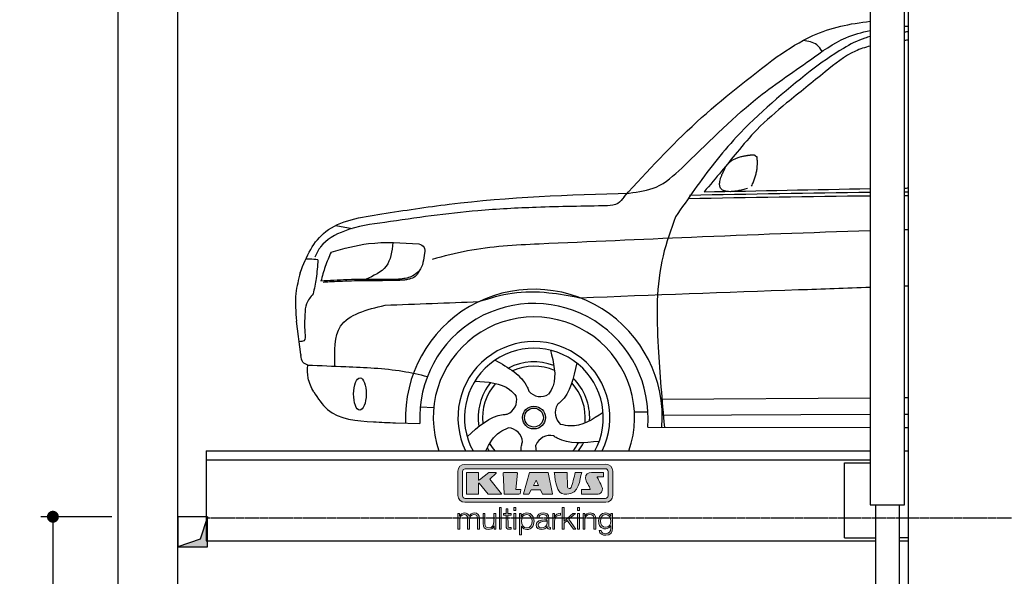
# Model space of a CAD drawing. Header units: millimetres. Extents: x -328 to 6332, y -257 to 9648.
# Tile 2 of 5: x -328 to 2962, y 3751 to 5611. Entities that reach past the tile are written whole.
import ezdxf

# ---------------------------------------------------------------- set-up
doc = ezdxf.new("R2010")
doc.units = ezdxf.units.MM
doc.linetypes.add('GEN3', pattern=[6.25, 5, -1.25])
for name, color, linetype in [('3', 6, 'GEN3'), ('4', 3, 'Continuous'), ('5', 3, 'Continuous'), ('breakthrough', 1, 'Continuous'), ('car', 10, 'Continuous'), ('Logo', 7, 'Continuous')]:
    doc.layers.add(name, color=color, linetype=linetype)
doc.styles.get("Standard").update_dxf_attribs({"font": 'ISOCP.SHX'})
doc.dimstyles.new('GEN-ISO$0', dxfattribs={"dimscale": 20, "dimtxt": 3.5, "dimasz": 2, "dimexe": 2, "dimexo": 1, "dimgap": 1.5, "dimtad": 1, "dimdec": 1, "dimlfac": 0.1, "dimdsep": 46, "dimtxsty": 'Standard', "dimblk": 'PUNKT', "dimcen": 2, "dimclrd": 256, "dimclre": 256, "dimclrt": 2, "dimadec": 0, "dimazin": 0, "dimtp": 0.1, "dimtm": 0.1, "dimtfac": 0.71, "dimtdec": 1, "dimtmove": 2, "dimatfit": 3, "dimldrblk": 'PUNKT', "dimfxl": 0, "dimtolj": 1, "dimarcsym": 0})

# ---------------------------------------------------------------- blocks, each defined once
blk = doc.blocks.new('PUNKT')
at = {"layer": '4', "color": 0, "linetype": 'ByBlock'}
blk.add_line((-0.5, 0), (-1, 0), dxfattribs=at)
at = {"layer": '4', "color": 0, "linetype": 'ByBlock', "const_width": 0.5}
blk.add_lwpolyline([(-0.25, 0, 1), (0.25, 0, 1)], format="xyb", close=True, dxfattribs=at)
blk = doc.blocks.new('*D5')
at = {"layer": '5', "lineweight": -2}
for p, q in [((-20, 3950), (-257.1, 3950)), ((-217.1, 3910), (-217.1, 290)), ((-20, 250), (-257.1, 250))]:
    blk.add_line(p, q, dxfattribs=at)
at = {"layer": 'DEFPOINTS', "color": 0}
for p in [(0, 3950), (-217.1, 250), (0, 250)]:
    blk.add_point(p, dxfattribs=at)
at = {"layer": '5', "lineweight": -2, "xscale": 40, "yscale": 40, "zscale": 40}
for p, rotation in [((-217.1, 3950), 90), ((-217.1, 250), 270)]:
    blk.add_blockref('PUNKT', p, dxfattribs=dict(at, rotation=rotation))
at = {"layer": '5', "color": 2, "insert": (-282.1, 2100), "char_height": 70, "attachment_point": 5, "rotation": 90}
blk.add_mtext('\\A1;370', dxfattribs=at)
blk = doc.blocks.new('KLAUS')
at = {"layer": 'Logo'}
h = blk.add_hatch(color=8, dxfattribs=at)
h.dxf.hatch_style = 2
edge = h.paths.add_edge_path()
edge.add_spline(control_points=[(3.6, 29.09), (2.88, 29.09), (2.3, 28.51), (2.3, 27.8), (2.3, 27.8), (2.3, 16.11), (2.3, 16.11), (2.3, 15.39), (2.88, 14.81), (3.6, 14.81), (3.6, 14.81), (71.16, 14.81), (71.16, 14.81), (71.88, 14.81), (72.46, 15.39), (72.46, 16.11), (72.46, 16.11), (72.46, 27.8), (72.46, 27.8), (72.46, 28.51), (71.88, 29.09), (71.16, 29.09), (71.16, 29.09), (3.6, 29.09), (3.6, 29.09), (3.6, 29.09), (3.6, 29.09), (3.6, 29.09)], knot_values=[0, 0, 0, 0, 1, 1, 1, 2, 2, 2, 3, 3, 3, 4, 4, 4, 5, 5, 5, 6, 6, 6, 7, 7, 7, 8, 8, 8, 9, 9, 9, 9], degree=3, periodic=0)
edge = h.paths.add_edge_path()
edge.add_spline(control_points=[(3.35, 31.23), (3.35, 31.23), (71.47, 31.23), (71.47, 31.23), (73.26, 31.23), (74.71, 29.77), (74.71, 27.99), (74.71, 27.99), (74.71, 16.17), (74.71, 16.17), (74.71, 14.38), (73.26, 12.93), (71.47, 12.93), (71.47, 12.93), (3.35, 12.93), (3.35, 12.93), (1.56, 12.93), (0.11, 14.38), (0.11, 16.17), (0.11, 16.17), (0.11, 27.99), (0.11, 27.99), (0.11, 29.77), (1.56, 31.23), (3.35, 31.23), (3.35, 31.23), (3.35, 31.23), (3.35, 31.23)], knot_values=[0, 0, 0, 0, 1, 1, 1, 2, 2, 2, 3, 3, 3, 4, 4, 4, 5, 5, 5, 6, 6, 6, 7, 7, 7, 8, 8, 8, 9, 9, 9, 9], degree=3, periodic=0)
h = blk.add_hatch(color=8, dxfattribs=at)
h.dxf.hatch_style = 2
edge = h.paths.add_edge_path()
edge.add_spline(control_points=[(4.5, 27.33), (4.5, 27.33), (9.7, 27.33), (9.7, 27.33), (9.84, 27.33), (9.96, 27.22), (9.96, 27.08), (9.96, 27.08), (9.96, 23.69), (9.96, 23.69), (9.96, 23.69), (9.94, 23.64), (10.04, 23.59), (10.14, 23.53), (10.2, 23.57), (10.2, 23.57), (10.2, 23.57), (10.51, 23.75), (10.51, 23.75), (10.51, 23.75), (14.94, 27.33), (14.94, 27.33), (14.94, 27.33), (18.41, 27.33), (18.41, 27.33), (18.41, 27.33), (18.49, 27.33), (18.56, 27.2), (18.65, 27.04), (18.53, 26.91), (18.53, 26.91), (18.53, 26.91), (15.49, 24.11), (15.49, 24.11), (15.49, 24.11), (21.14, 17.06), (21.14, 17.06), (21.14, 17.06), (21.13, 16.91), (21.13, 16.91), (21.08, 16.84), (20.99, 16.82), (20.99, 16.82), (20.99, 16.82), (14.7, 16.82), (14.7, 16.82), (14.7, 16.82), (10.26, 22.17), (10.26, 22.17), (10.26, 22.17), (10.19, 22.24), (10.08, 22.21), (9.97, 22.18), (9.96, 22.11), (9.96, 22.11), (9.96, 22.11), (9.96, 17.08), (9.96, 17.08), (9.96, 16.94), (9.84, 16.82), (9.7, 16.82), (9.7, 16.82), (4.5, 16.82), (4.5, 16.82), (4.36, 16.82), (4.25, 16.94), (4.25, 17.08), (4.25, 17.08), (4.25, 27.08), (4.25, 27.08), (4.25, 27.22), (4.36, 27.33), (4.5, 27.33), (4.5, 27.33), (4.5, 27.33), (4.5, 27.33)], knot_values=[0, 0, 0, 0, 1, 1, 1, 2, 2, 2, 3, 3, 3, 4, 4, 4, 5, 5, 5, 6, 6, 6, 7, 7, 7, 8, 8, 8, 9, 9, 9, 10, 10, 10, 11, 11, 11, 12, 12, 12, 13, 13, 13, 14, 14, 14, 15, 15, 15, 16, 16, 16, 17, 17, 17, 18, 18, 18, 19, 19, 19, 20, 20, 20, 21, 21, 21, 22, 22, 22, 23, 23, 23, 24, 24, 24, 25, 25, 25, 25], degree=3, periodic=0)
h = blk.add_hatch(color=8, dxfattribs=at)
h.dxf.hatch_style = 2
h.paths.add_polyline_path([(22.42, 17.06), (21.97, 27.15), (22.24, 27.33), (28.55, 27.33), (28.86, 26.97), (28.01, 19.08), (30.26, 19.07), (30.44, 18.95), (30.08, 16.95), (29.49, 16.82), (22.6, 16.82)])
h = blk.add_hatch(color=8, dxfattribs=at)
h.paths.add_polyline_path([(36.52, 21.01), (38.93, 21.01), (37.87, 23.57)])
h.paths.add_polyline_path([(34.52, 27.33), (43.65, 27.33), (45.76, 16.94), (45.57, 16.82), (40.83, 16.82), (39.89, 18.95), (35.42, 18.95), (34.27, 16.82), (31.78, 16.82), (31.66, 17)])
h = blk.add_hatch(color=8, dxfattribs=at)
h.dxf.hatch_style = 2
edge = h.paths.add_edge_path()
edge.add_spline(control_points=[(52.69, 27.32), (52.69, 27.32), (52.88, 20.14), (52.88, 20.14), (53.01, 19.89), (53.2, 19.77), (53.43, 19.71), (53.91, 19.59), (54.43, 19.57), (54.64, 20.03), (55.23, 21.34), (56.27, 25.45), (56.6, 27.33), (56.6, 27.33), (59.77, 27.33), (59.77, 27.33), (58.77, 23.9), (58.56, 16.82), (52.63, 16.76), (48.72, 16.72), (48.01, 19.35), (47.27, 22.24), (46.89, 23.68), (46.54, 27.33), (46.54, 27.33), (46.54, 27.33), (52.69, 27.32), (52.69, 27.32), (52.69, 27.32), (52.69, 27.32), (52.69, 27.32)], knot_values=[0, 0, 0, 0, 1, 1, 1, 2, 2, 2, 3, 3, 3, 4, 4, 4, 5, 5, 5, 6, 6, 6, 7, 7, 7, 8, 8, 8, 9, 9, 9, 10, 10, 10, 10], degree=3, periodic=0)
h = blk.add_hatch(color=8, dxfattribs=at)
h.dxf.hatch_style = 2
edge = h.paths.add_edge_path()
edge.add_spline(control_points=[(64.46, 27.33), (64.46, 27.33), (70.31, 27.33), (70.31, 27.33), (70.31, 26.52), (70.31, 26.02), (70.31, 25.12), (70.31, 25.12), (67.3, 25.12), (67.3, 25.12), (67.24, 25.04), (67.25, 25.11), (67.25, 24.91), (67.25, 24.88), (69.73, 20.38), (69.73, 19.57), (69.73, 16.4), (67.22, 16.81), (65.9, 16.82), (65.9, 16.82), (59.59, 16.82), (59.59, 16.82), (59.59, 17.76), (59.59, 18.23), (59.59, 19.14), (59.59, 19.14), (63.75, 19.14), (63.75, 19.14), (63.82, 19.22), (63.81, 19.11), (63.81, 19.31), (63.81, 20.32), (61.58, 23.06), (61.58, 24.63), (61.58, 26.33), (62.83, 27.34), (64.46, 27.33), (64.46, 27.33), (64.46, 27.33), (64.46, 27.33)], knot_values=[0, 0, 0, 0, 1, 1, 1, 2, 2, 2, 3, 3, 3, 4, 4, 4, 5, 5, 5, 6, 6, 6, 7, 7, 7, 8, 8, 8, 9, 9, 9, 10, 10, 10, 11, 11, 11, 12, 12, 12, 13, 13, 13, 13], degree=3, periodic=0)
h = blk.add_hatch(color=30, dxfattribs=at)
h.dxf.hatch_style = 2
h.paths.add_polyline_path([(20.07, 0), (20.99, 0), (20.99, 10.45), (20.07, 10.45)])
h = blk.add_hatch(color=30, dxfattribs=at)
h.dxf.hatch_style = 2
edge = h.paths.add_edge_path()
edge.add_spline(control_points=[(24.22, 9.82), (24.22, 9.82), (23.3, 9.82), (23.3, 9.82), (23.3, 9.82), (23.3, 7.55), (23.3, 7.55), (23.3, 7.55), (21.98, 7.55), (21.98, 7.55), (21.98, 7.55), (21.98, 6.78), (21.98, 6.78), (21.98, 6.78), (23.3, 6.78), (23.3, 6.78), (23.3, 6.78), (23.3, 1.61), (23.3, 1.61), (23.28, 0.32), (23.71, -0.09), (24.94, -0.09), (25.22, -0.09), (25.48, -0.06), (25.76, -0.06), (25.76, -0.06), (25.76, 0.73), (25.76, 0.73), (25.5, 0.7), (25.23, 0.69), (24.97, 0.69), (24.31, 0.73), (24.22, 1.08), (24.22, 1.68), (24.22, 1.68), (24.22, 6.78), (24.22, 6.78), (24.22, 6.78), (25.76, 6.78), (25.76, 6.78), (25.76, 6.78), (25.76, 7.55), (25.76, 7.55), (25.76, 7.55), (24.22, 7.55), (24.22, 7.55), (24.22, 7.55), (24.22, 9.82), (24.22, 9.82), (24.22, 9.82), (24.22, 9.82), (24.22, 9.82)], knot_values=[0, 0, 0, 0, 1, 1, 1, 2, 2, 2, 3, 3, 3, 4, 4, 4, 5, 5, 5, 6, 6, 6, 7, 7, 7, 8, 8, 8, 9, 9, 9, 10, 10, 10, 11, 11, 11, 12, 12, 12, 13, 13, 13, 14, 14, 14, 15, 15, 15, 16, 16, 16, 17, 17, 17, 17], degree=3, periodic=0)
h = blk.add_hatch(color=30, dxfattribs=at)
h.paths.add_polyline_path([(27.1, 0), (28.03, 0), (28.03, 7.55), (27.1, 7.55)])
h.paths.add_polyline_path([(27.1, 8.98), (28.03, 8.98), (28.03, 10.45), (27.1, 10.45)])
h = blk.add_hatch(color=30, dxfattribs=at)
h.dxf.hatch_style = 2
h.paths.add_polyline_path([(50.4, 0), (51.32, 0), (51.32, 2.87), (52.82, 4.11), (55.8, 0), (56.96, 0), (53.52, 4.76), (56.74, 7.55), (55.51, 7.55), (51.32, 3.89), (51.32, 10.45), (50.4, 10.45)])
h = blk.add_hatch(color=30, dxfattribs=at)
h.paths.add_polyline_path([(57.74, 0), (58.66, 0), (58.66, 7.55), (57.74, 7.55)])
h.paths.add_polyline_path([(57.74, 8.98), (58.66, 8.98), (58.66, 10.45), (57.74, 10.45)])
h = blk.add_hatch(color=30, dxfattribs=at)
h.dxf.hatch_style = 2
edge = h.paths.add_edge_path()
edge.add_spline(control_points=[(0, 0), (0, 0), (0.92, 0), (0.92, 0), (0.92, 0), (0.92, 4.22), (0.92, 4.22), (0.94, 5.8), (1.58, 7), (3.18, 7), (4.35, 7), (4.77, 6.15), (4.76, 5.12), (4.76, 5.12), (4.76, 0), (4.76, 0), (4.76, 0), (5.68, 0), (5.68, 0), (5.68, 0), (5.68, 4.27), (5.68, 4.27), (5.68, 5.68), (6.14, 7), (7.73, 7), (9.05, 7), (9.52, 6.32), (9.52, 5.08), (9.52, 5.08), (9.52, 0), (9.52, 0), (9.52, 0), (10.44, 0), (10.44, 0), (10.44, 0), (10.44, 5.12), (10.44, 5.12), (10.44, 6.91), (9.59, 7.77), (7.94, 7.77), (6.94, 7.77), (5.99, 7.29), (5.54, 6.3), (5.26, 7.29), (4.36, 7.77), (3.37, 7.77), (2.17, 7.77), (1.38, 7.19), (0.89, 6.28), (0.89, 6.28), (0.85, 6.28), (0.85, 6.28), (0.85, 6.28), (0.85, 7.55), (0.85, 7.55), (0.85, 7.55), (0, 7.55), (0, 7.55), (0, 7.55), (0, 0), (0, 0), (0, 0), (0, 0), (0, 0)], knot_values=[0, 0, 0, 0, 1, 1, 1, 2, 2, 2, 3, 3, 3, 4, 4, 4, 5, 5, 5, 6, 6, 6, 7, 7, 7, 8, 8, 8, 9, 9, 9, 10, 10, 10, 11, 11, 11, 12, 12, 12, 13, 13, 13, 14, 14, 14, 15, 15, 15, 16, 16, 16, 17, 17, 17, 18, 18, 18, 19, 19, 19, 20, 20, 20, 21, 21, 21, 21], degree=3, periodic=0)
h = blk.add_hatch(color=30, dxfattribs=at)
h.dxf.hatch_style = 2
edge = h.paths.add_edge_path()
edge.add_spline(control_points=[(18.31, 7.55), (18.31, 7.55), (17.39, 7.55), (17.39, 7.55), (17.39, 7.55), (17.39, 3.59), (17.39, 3.59), (17.39, 2.05), (16.7, 0.56), (15.12, 0.56), (13.66, 0.56), (13.15, 1.27), (13.1, 2.64), (13.1, 2.64), (13.1, 7.55), (13.1, 7.55), (13.1, 7.55), (12.18, 7.55), (12.18, 7.55), (12.18, 7.55), (12.18, 2.65), (12.18, 2.65), (12.18, 0.89), (12.93, -0.22), (14.83, -0.22), (15.96, -0.22), (16.95, 0.35), (17.44, 1.36), (17.44, 1.36), (17.47, 1.36), (17.47, 1.36), (17.47, 1.36), (17.47, 0), (17.47, 0), (17.47, 0), (18.31, 0), (18.31, 0), (18.31, 0), (18.31, 7.55), (18.31, 7.55), (18.31, 7.55), (18.31, 7.55), (18.31, 7.55)], knot_values=[0, 0, 0, 0, 1, 1, 1, 2, 2, 2, 3, 3, 3, 4, 4, 4, 5, 5, 5, 6, 6, 6, 7, 7, 7, 8, 8, 8, 9, 9, 9, 10, 10, 10, 11, 11, 11, 12, 12, 12, 13, 13, 13, 14, 14, 14, 14], degree=3, periodic=0)
h = blk.add_hatch(color=30, dxfattribs=at)
edge = h.paths.add_edge_path()
edge.add_spline(control_points=[(35.84, 3.78), (35.84, 2.21), (35.12, 0.56), (33.37, 0.56), (31.4, 0.56), (30.72, 2.21), (30.72, 3.78), (30.72, 5.49), (31.33, 7), (33.37, 7), (35.12, 7), (35.84, 5.34), (35.84, 3.78), (35.84, 3.78), (35.84, 3.78), (35.84, 3.78)], knot_values=[0, 0, 0, 0, 1, 1, 1, 2, 2, 2, 3, 3, 3, 4, 4, 4, 5, 5, 5, 5], degree=3, periodic=0)
edge = h.paths.add_edge_path()
edge.add_spline(control_points=[(29.79, -2.8), (29.79, -2.8), (30.72, -2.8), (30.72, -2.8), (30.72, -2.8), (30.72, 1.43), (30.72, 1.43), (30.72, 1.43), (30.74, 1.43), (30.74, 1.43), (31.14, 0.35), (32.24, -0.22), (33.37, -0.22), (35.66, -0.22), (36.76, 1.64), (36.76, 3.78), (36.76, 5.91), (35.66, 7.77), (33.37, 7.77), (32.15, 7.77), (31.1, 7.14), (30.67, 6.12), (30.67, 6.12), (30.64, 6.12), (30.64, 6.12), (30.64, 6.12), (30.64, 7.55), (30.64, 7.55), (30.64, 7.55), (29.79, 7.55), (29.79, 7.55), (29.79, 7.55), (29.79, -2.8), (29.79, -2.8), (29.79, -2.8), (29.79, -2.8), (29.79, -2.8)], knot_values=[0, 0, 0, 0, 1, 1, 1, 2, 2, 2, 3, 3, 3, 4, 4, 4, 5, 5, 5, 6, 6, 6, 7, 7, 7, 8, 8, 8, 9, 9, 9, 10, 10, 10, 11, 11, 11, 12, 12, 12, 12], degree=3, periodic=0)
h = blk.add_hatch(color=30, dxfattribs=at)
edge = h.paths.add_edge_path()
edge.add_spline(control_points=[(43.03, 2.93), (43.04, 1.45), (41.8, 0.56), (40.39, 0.56), (39.53, 0.56), (38.71, 1.13), (38.71, 2.05), (38.71, 3.53), (40.66, 3.51), (42.22, 3.79), (42.47, 3.84), (42.88, 3.91), (43, 4.13), (43, 4.13), (43.03, 4.13), (43.03, 4.13), (43.03, 4.13), (43.03, 2.93), (43.03, 2.93), (43.03, 2.93), (43.03, 2.93), (43.03, 2.93)], knot_values=[0, 0, 0, 0, 1, 1, 1, 2, 2, 2, 3, 3, 3, 4, 4, 4, 5, 5, 5, 6, 6, 6, 7, 7, 7, 7], degree=3, periodic=0)
edge = h.paths.add_edge_path()
edge.add_spline(control_points=[(39.03, 5.24), (39.06, 6.47), (39.91, 7), (41.05, 7), (42.14, 7), (43.03, 6.69), (43.03, 5.45), (43.03, 4.61), (42.6, 4.51), (41.84, 4.42), (39.85, 4.19), (37.79, 4.11), (37.79, 1.99), (37.79, 0.47), (38.93, -0.22), (40.32, -0.22), (41.77, -0.22), (42.43, 0.34), (43.07, 1.32), (43.07, 1.32), (43.1, 1.32), (43.1, 1.32), (43.1, 0.53), (43.25, 0), (44.19, 0), (44.43, 0), (44.58, 0.01), (44.79, 0.06), (44.79, 0.06), (44.79, 0.83), (44.79, 0.83), (44.71, 0.81), (44.6, 0.78), (44.49, 0.78), (44.13, 0.78), (43.95, 0.98), (43.95, 1.33), (43.95, 1.33), (43.95, 5.34), (43.95, 5.34), (43.95, 7.36), (42.5, 7.77), (41.17, 7.77), (39.44, 7.77), (38.2, 7.01), (38.11, 5.24), (38.11, 5.24), (39.03, 5.24), (39.03, 5.24), (39.03, 5.24), (39.03, 5.24), (39.03, 5.24)], knot_values=[0, 0, 0, 0, 1, 1, 1, 2, 2, 2, 3, 3, 3, 4, 4, 4, 5, 5, 5, 6, 6, 6, 7, 7, 7, 8, 8, 8, 9, 9, 9, 10, 10, 10, 11, 11, 11, 12, 12, 12, 13, 13, 13, 14, 14, 14, 15, 15, 15, 16, 16, 16, 17, 17, 17, 17], degree=3, periodic=0)
h = blk.add_hatch(color=30, dxfattribs=at)
h.dxf.hatch_style = 2
edge = h.paths.add_edge_path()
edge.add_spline(control_points=[(45.79, 0), (45.79, 0), (46.71, 0), (46.71, 0), (46.71, 0), (46.71, 4.03), (46.71, 4.03), (46.71, 5.59), (47.85, 6.82), (49.52, 6.73), (49.52, 6.73), (49.52, 7.66), (49.52, 7.66), (48.16, 7.72), (47.14, 7), (46.67, 5.78), (46.67, 5.78), (46.64, 5.78), (46.64, 5.78), (46.64, 5.78), (46.64, 7.55), (46.64, 7.55), (46.64, 7.55), (45.79, 7.55), (45.79, 7.55), (45.79, 7.55), (45.79, 0), (45.79, 0), (45.79, 0), (45.79, 0), (45.79, 0)], knot_values=[0, 0, 0, 0, 1, 1, 1, 2, 2, 2, 3, 3, 3, 4, 4, 4, 5, 5, 5, 6, 6, 6, 7, 7, 7, 8, 8, 8, 9, 9, 9, 10, 10, 10, 10], degree=3, periodic=0)
h = blk.add_hatch(color=30, dxfattribs=at)
h.dxf.hatch_style = 2
edge = h.paths.add_edge_path()
edge.add_spline(control_points=[(60.41, 0), (60.41, 0), (61.33, 0), (61.33, 0), (61.33, 0), (61.33, 4.41), (61.33, 4.41), (61.36, 5.89), (62.24, 7), (63.7, 7), (65.2, 7), (65.62, 6.02), (65.62, 4.71), (65.62, 4.71), (65.62, 0), (65.62, 0), (65.62, 0), (66.54, 0), (66.54, 0), (66.54, 0), (66.54, 4.86), (66.54, 4.86), (66.54, 6.66), (65.9, 7.77), (63.78, 7.77), (62.71, 7.77), (61.7, 7.16), (61.36, 6.25), (61.36, 6.25), (61.33, 6.25), (61.33, 6.25), (61.33, 6.25), (61.33, 7.55), (61.33, 7.55), (61.33, 7.55), (60.41, 7.55), (60.41, 7.55), (60.41, 7.55), (60.41, 0), (60.41, 0), (60.41, 0), (60.41, 0), (60.41, 0)], knot_values=[0, 0, 0, 0, 1, 1, 1, 2, 2, 2, 3, 3, 3, 4, 4, 4, 5, 5, 5, 6, 6, 6, 7, 7, 7, 8, 8, 8, 9, 9, 9, 10, 10, 10, 11, 11, 11, 12, 12, 12, 13, 13, 13, 14, 14, 14, 14], degree=3, periodic=0)
h = blk.add_hatch(color=30, dxfattribs=at)
edge = h.paths.add_edge_path()
edge.add_spline(control_points=[(71.32, 0.86), (69.62, 0.86), (68.83, 2.34), (68.83, 3.86), (68.83, 5.43), (69.56, 7), (71.32, 7), (73.06, 7), (73.75, 5.34), (73.75, 3.86), (73.75, 2.33), (72.91, 0.86), (71.32, 0.86), (71.32, 0.86), (71.32, 0.86), (71.32, 0.86)], knot_values=[0, 0, 0, 0, 1, 1, 1, 2, 2, 2, 3, 3, 3, 4, 4, 4, 5, 5, 5, 5], degree=3, periodic=0)
edge = h.paths.add_edge_path()
edge.add_spline(control_points=[(74.67, 7.55), (74.67, 7.55), (73.75, 7.55), (73.75, 7.55), (73.75, 7.55), (73.75, 6.25), (73.75, 6.25), (73.75, 6.25), (73.72, 6.25), (73.72, 6.25), (73.35, 7.09), (72.41, 7.77), (71.32, 7.77), (69.13, 7.77), (67.9, 6.05), (67.9, 3.97), (67.9, 1.82), (68.9, 0.09), (71.32, 0.09), (72.4, 0.09), (73.29, 0.72), (73.72, 1.64), (73.72, 1.64), (73.75, 1.64), (73.75, 1.64), (73.75, 1.64), (73.75, 0.61), (73.75, 0.61), (73.75, -1.23), (73.01, -2.24), (71.32, -2.24), (70.29, -2.24), (69.31, -1.85), (69.1, -0.73), (69.1, -0.73), (68.18, -0.73), (68.18, -0.73), (68.31, -2.34), (69.81, -3.02), (71.32, -3.02), (73.79, -3.02), (74.65, -1.64), (74.67, 0.61), (74.67, 0.61), (74.67, 7.55), (74.67, 7.55), (74.67, 7.55), (74.67, 7.55), (74.67, 7.55)], knot_values=[0, 0, 0, 0, 1, 1, 1, 2, 2, 2, 3, 3, 3, 4, 4, 4, 5, 5, 5, 6, 6, 6, 7, 7, 7, 8, 8, 8, 9, 9, 9, 10, 10, 10, 11, 11, 11, 12, 12, 12, 13, 13, 13, 14, 14, 14, 15, 15, 15, 16, 16, 16, 16], degree=3, periodic=0)
at = {"layer": 'Logo', "lineweight": 0}
for points in [[(22.42, 17.06), (21.97, 27.15), (22.24, 27.33), (28.55, 27.33), (28.86, 26.97), (28.01, 19.08), (30.26, 19.07), (30.44, 18.95), (30.08, 16.95), (29.49, 16.82), (22.6, 16.82), (22.42, 17.06), (22.42, 17.06)], [(34.52, 27.33), (43.65, 27.33), (45.76, 16.94), (45.57, 16.82), (40.83, 16.82), (39.89, 18.95), (35.42, 18.95), (34.27, 16.82), (31.78, 16.82), (31.66, 17), (34.52, 27.33), (34.52, 27.33)], [(36.52, 21.01), (38.93, 21.01), (37.87, 23.57), (36.52, 21.01), (36.52, 21.01)], [(20.07, 0), (20.99, 0), (20.99, 10.45), (20.07, 10.45), (20.07, 0), (20.07, 0)], [(27.1, 8.98), (28.03, 8.98), (28.03, 10.45), (27.1, 10.45), (27.1, 8.98), (27.1, 8.98)], [(50.4, 0), (51.32, 0), (51.32, 2.87), (52.82, 4.11), (55.8, 0), (56.96, 0), (53.52, 4.76), (56.74, 7.55), (55.51, 7.55), (51.32, 3.89), (51.32, 10.45), (50.4, 10.45), (50.4, 0), (50.4, 0)], [(57.74, 8.98), (58.66, 8.98), (58.66, 10.45), (57.74, 10.45), (57.74, 8.98), (57.74, 8.98)], [(27.1, 0), (28.03, 0), (28.03, 7.55), (27.1, 7.55), (27.1, 0), (27.1, 0)], [(57.74, 0), (58.66, 0), (58.66, 7.55), (57.74, 7.55), (57.74, 0), (57.74, 0)]]:
    blk.add_lwpolyline(points, dxfattribs=at)
for points, knots in [([(3.35, 31.23), (3.35, 31.23), (71.47, 31.23), (71.47, 31.23), (73.26, 31.23), (74.71, 29.77), (74.71, 27.99), (74.71, 27.99), (74.71, 16.17), (74.71, 16.17), (74.71, 14.38), (73.26, 12.93), (71.47, 12.93), (71.47, 12.93), (3.35, 12.93), (3.35, 12.93), (1.56, 12.93), (0.11, 14.38), (0.11, 16.17), (0.11, 16.17), (0.11, 27.99), (0.11, 27.99), (0.11, 29.77), (1.56, 31.23), (3.35, 31.23), (3.35, 31.23), (3.35, 31.23), (3.35, 31.23)], [0, 0, 0, 0, 1, 1, 1, 2, 2, 2, 3, 3, 3, 4, 4, 4, 5, 5, 5, 6, 6, 6, 7, 7, 7, 8, 8, 8, 9, 9, 9, 9]), ([(3.6, 29.09), (2.88, 29.09), (2.3, 28.51), (2.3, 27.8), (2.3, 27.8), (2.3, 16.11), (2.3, 16.11), (2.3, 15.39), (2.88, 14.81), (3.6, 14.81), (3.6, 14.81), (71.16, 14.81), (71.16, 14.81), (71.88, 14.81), (72.46, 15.39), (72.46, 16.11), (72.46, 16.11), (72.46, 27.8), (72.46, 27.8), (72.46, 28.51), (71.88, 29.09), (71.16, 29.09), (71.16, 29.09), (3.6, 29.09), (3.6, 29.09), (3.6, 29.09), (3.6, 29.09), (3.6, 29.09)], [0, 0, 0, 0, 1, 1, 1, 2, 2, 2, 3, 3, 3, 4, 4, 4, 5, 5, 5, 6, 6, 6, 7, 7, 7, 8, 8, 8, 9, 9, 9, 9]), ([(4.5, 27.33), (4.5, 27.33), (9.7, 27.33), (9.7, 27.33), (9.84, 27.33), (9.96, 27.22), (9.96, 27.08), (9.96, 27.08), (9.96, 23.69), (9.96, 23.69), (9.96, 23.69), (9.94, 23.64), (10.04, 23.59), (10.14, 23.53), (10.2, 23.57), (10.2, 23.57), (10.2, 23.57), (10.51, 23.75), (10.51, 23.75), (10.51, 23.75), (14.94, 27.33), (14.94, 27.33), (14.94, 27.33), (18.41, 27.33), (18.41, 27.33), (18.41, 27.33), (18.49, 27.33), (18.56, 27.2), (18.65, 27.04), (18.53, 26.91), (18.53, 26.91), (18.53, 26.91), (15.49, 24.11), (15.49, 24.11), (15.49, 24.11), (21.14, 17.06), (21.14, 17.06), (21.14, 17.06), (21.13, 16.91), (21.13, 16.91), (21.08, 16.84), (20.99, 16.82), (20.99, 16.82), (20.99, 16.82), (14.7, 16.82), (14.7, 16.82), (14.7, 16.82), (10.26, 22.17), (10.26, 22.17), (10.26, 22.17), (10.19, 22.24), (10.08, 22.21), (9.97, 22.18), (9.96, 22.11), (9.96, 22.11), (9.96, 22.11), (9.96, 17.08), (9.96, 17.08), (9.96, 16.94), (9.84, 16.82), (9.7, 16.82), (9.7, 16.82), (4.5, 16.82), (4.5, 16.82), (4.36, 16.82), (4.25, 16.94), (4.25, 17.08), (4.25, 17.08), (4.25, 27.08), (4.25, 27.08), (4.25, 27.22), (4.36, 27.33), (4.5, 27.33), (4.5, 27.33), (4.5, 27.33), (4.5, 27.33)], [0, 0, 0, 0, 1, 1, 1, 2, 2, 2, 3, 3, 3, 4, 4, 4, 5, 5, 5, 6, 6, 6, 7, 7, 7, 8, 8, 8, 9, 9, 9, 10, 10, 10, 11, 11, 11, 12, 12, 12, 13, 13, 13, 14, 14, 14, 15, 15, 15, 16, 16, 16, 17, 17, 17, 18, 18, 18, 19, 19, 19, 20, 20, 20, 21, 21, 21, 22, 22, 22, 23, 23, 23, 24, 24, 24, 25, 25, 25, 25]), ([(52.69, 27.32), (52.69, 27.32), (52.88, 20.14), (52.88, 20.14), (53.01, 19.89), (53.2, 19.77), (53.43, 19.71), (53.91, 19.59), (54.43, 19.57), (54.64, 20.03), (55.23, 21.34), (56.27, 25.45), (56.6, 27.33), (56.6, 27.33), (59.77, 27.33), (59.77, 27.33), (58.77, 23.9), (58.56, 16.82), (52.63, 16.76), (48.72, 16.72), (48.01, 19.35), (47.27, 22.24), (46.89, 23.68), (46.54, 27.33), (46.54, 27.33), (46.54, 27.33), (52.69, 27.32), (52.69, 27.32), (52.69, 27.32), (52.69, 27.32), (52.69, 27.32)], [0, 0, 0, 0, 1, 1, 1, 2, 2, 2, 3, 3, 3, 4, 4, 4, 5, 5, 5, 6, 6, 6, 7, 7, 7, 8, 8, 8, 9, 9, 9, 10, 10, 10, 10]), ([(64.46, 27.33), (64.46, 27.33), (70.31, 27.33), (70.31, 27.33), (70.31, 26.52), (70.31, 26.02), (70.31, 25.12), (70.31, 25.12), (67.3, 25.12), (67.3, 25.12), (67.24, 25.04), (67.25, 25.11), (67.25, 24.91), (67.25, 24.88), (69.73, 20.38), (69.73, 19.57), (69.73, 16.4), (67.22, 16.81), (65.9, 16.82), (65.9, 16.82), (59.59, 16.82), (59.59, 16.82), (59.59, 17.76), (59.59, 18.23), (59.59, 19.14), (59.59, 19.14), (63.75, 19.14), (63.75, 19.14), (63.82, 19.22), (63.81, 19.11), (63.81, 19.31), (63.81, 20.32), (61.58, 23.06), (61.58, 24.63), (61.58, 26.33), (62.83, 27.34), (64.46, 27.33), (64.46, 27.33), (64.46, 27.33), (64.46, 27.33)], [0, 0, 0, 0, 1, 1, 1, 2, 2, 2, 3, 3, 3, 4, 4, 4, 5, 5, 5, 6, 6, 6, 7, 7, 7, 8, 8, 8, 9, 9, 9, 10, 10, 10, 11, 11, 11, 12, 12, 12, 13, 13, 13, 13]), ([(24.22, 9.82), (24.22, 9.82), (23.3, 9.82), (23.3, 9.82), (23.3, 9.82), (23.3, 7.55), (23.3, 7.55), (23.3, 7.55), (21.98, 7.55), (21.98, 7.55), (21.98, 7.55), (21.98, 6.78), (21.98, 6.78), (21.98, 6.78), (23.3, 6.78), (23.3, 6.78), (23.3, 6.78), (23.3, 1.61), (23.3, 1.61), (23.28, 0.32), (23.71, -0.09), (24.94, -0.09), (25.22, -0.09), (25.48, -0.06), (25.76, -0.06), (25.76, -0.06), (25.76, 0.73), (25.76, 0.73), (25.5, 0.7), (25.23, 0.69), (24.97, 0.69), (24.31, 0.73), (24.22, 1.08), (24.22, 1.68), (24.22, 1.68), (24.22, 6.78), (24.22, 6.78), (24.22, 6.78), (25.76, 6.78), (25.76, 6.78), (25.76, 6.78), (25.76, 7.55), (25.76, 7.55), (25.76, 7.55), (24.22, 7.55), (24.22, 7.55), (24.22, 7.55), (24.22, 9.82), (24.22, 9.82), (24.22, 9.82), (24.22, 9.82), (24.22, 9.82)], [0, 0, 0, 0, 1, 1, 1, 2, 2, 2, 3, 3, 3, 4, 4, 4, 5, 5, 5, 6, 6, 6, 7, 7, 7, 8, 8, 8, 9, 9, 9, 10, 10, 10, 11, 11, 11, 12, 12, 12, 13, 13, 13, 14, 14, 14, 15, 15, 15, 16, 16, 16, 17, 17, 17, 17]), ([(0, 0), (0, 0), (0.92, 0), (0.92, 0), (0.92, 0), (0.92, 4.22), (0.92, 4.22), (0.94, 5.8), (1.58, 7), (3.18, 7), (4.35, 7), (4.77, 6.15), (4.76, 5.12), (4.76, 5.12), (4.76, 0), (4.76, 0), (4.76, 0), (5.68, 0), (5.68, 0), (5.68, 0), (5.68, 4.27), (5.68, 4.27), (5.68, 5.68), (6.14, 7), (7.73, 7), (9.05, 7), (9.52, 6.32), (9.52, 5.08), (9.52, 5.08), (9.52, 0), (9.52, 0), (9.52, 0), (10.44, 0), (10.44, 0), (10.44, 0), (10.44, 5.12), (10.44, 5.12), (10.44, 6.91), (9.59, 7.77), (7.94, 7.77), (6.94, 7.77), (5.99, 7.29), (5.54, 6.3), (5.26, 7.29), (4.36, 7.77), (3.37, 7.77), (2.17, 7.77), (1.38, 7.19), (0.89, 6.28), (0.89, 6.28), (0.85, 6.28), (0.85, 6.28), (0.85, 6.28), (0.85, 7.55), (0.85, 7.55), (0.85, 7.55), (0, 7.55), (0, 7.55), (0, 7.55), (0, 0), (0, 0), (0, 0), (0, 0), (0, 0)], [0, 0, 0, 0, 1, 1, 1, 2, 2, 2, 3, 3, 3, 4, 4, 4, 5, 5, 5, 6, 6, 6, 7, 7, 7, 8, 8, 8, 9, 9, 9, 10, 10, 10, 11, 11, 11, 12, 12, 12, 13, 13, 13, 14, 14, 14, 15, 15, 15, 16, 16, 16, 17, 17, 17, 18, 18, 18, 19, 19, 19, 20, 20, 20, 21, 21, 21, 21]), ([(18.31, 7.55), (18.31, 7.55), (17.39, 7.55), (17.39, 7.55), (17.39, 7.55), (17.39, 3.59), (17.39, 3.59), (17.39, 2.05), (16.7, 0.56), (15.12, 0.56), (13.66, 0.56), (13.15, 1.27), (13.1, 2.64), (13.1, 2.64), (13.1, 7.55), (13.1, 7.55), (13.1, 7.55), (12.18, 7.55), (12.18, 7.55), (12.18, 7.55), (12.18, 2.65), (12.18, 2.65), (12.18, 0.89), (12.93, -0.22), (14.83, -0.22), (15.96, -0.22), (16.95, 0.35), (17.44, 1.36), (17.44, 1.36), (17.47, 1.36), (17.47, 1.36), (17.47, 1.36), (17.47, 0), (17.47, 0), (17.47, 0), (18.31, 0), (18.31, 0), (18.31, 0), (18.31, 7.55), (18.31, 7.55), (18.31, 7.55), (18.31, 7.55), (18.31, 7.55)], [0, 0, 0, 0, 1, 1, 1, 2, 2, 2, 3, 3, 3, 4, 4, 4, 5, 5, 5, 6, 6, 6, 7, 7, 7, 8, 8, 8, 9, 9, 9, 10, 10, 10, 11, 11, 11, 12, 12, 12, 13, 13, 13, 14, 14, 14, 14]), ([(29.79, -2.8), (29.79, -2.8), (30.72, -2.8), (30.72, -2.8), (30.72, -2.8), (30.72, 1.43), (30.72, 1.43), (30.72, 1.43), (30.74, 1.43), (30.74, 1.43), (31.14, 0.35), (32.24, -0.22), (33.37, -0.22), (35.66, -0.22), (36.76, 1.64), (36.76, 3.78), (36.76, 5.91), (35.66, 7.77), (33.37, 7.77), (32.15, 7.77), (31.1, 7.14), (30.67, 6.12), (30.67, 6.12), (30.64, 6.12), (30.64, 6.12), (30.64, 6.12), (30.64, 7.55), (30.64, 7.55), (30.64, 7.55), (29.79, 7.55), (29.79, 7.55), (29.79, 7.55), (29.79, -2.8), (29.79, -2.8), (29.79, -2.8), (29.79, -2.8), (29.79, -2.8)], [0, 0, 0, 0, 1, 1, 1, 2, 2, 2, 3, 3, 3, 4, 4, 4, 5, 5, 5, 6, 6, 6, 7, 7, 7, 8, 8, 8, 9, 9, 9, 10, 10, 10, 11, 11, 11, 12, 12, 12, 12]), ([(35.84, 3.78), (35.84, 2.21), (35.12, 0.56), (33.37, 0.56), (31.4, 0.56), (30.72, 2.21), (30.72, 3.78), (30.72, 5.49), (31.33, 7), (33.37, 7), (35.12, 7), (35.84, 5.34), (35.84, 3.78), (35.84, 3.78), (35.84, 3.78), (35.84, 3.78)], [0, 0, 0, 0, 1, 1, 1, 2, 2, 2, 3, 3, 3, 4, 4, 4, 5, 5, 5, 5]), ([(39.03, 5.24), (39.06, 6.47), (39.91, 7), (41.05, 7), (42.14, 7), (43.03, 6.69), (43.03, 5.45), (43.03, 4.61), (42.6, 4.51), (41.84, 4.42), (39.85, 4.19), (37.79, 4.11), (37.79, 1.99), (37.79, 0.47), (38.93, -0.22), (40.32, -0.22), (41.77, -0.22), (42.43, 0.34), (43.07, 1.32), (43.07, 1.32), (43.1, 1.32), (43.1, 1.32), (43.1, 0.53), (43.25, 0), (44.19, 0), (44.43, 0), (44.58, 0.01), (44.79, 0.06), (44.79, 0.06), (44.79, 0.83), (44.79, 0.83), (44.71, 0.81), (44.6, 0.78), (44.49, 0.78), (44.13, 0.78), (43.95, 0.98), (43.95, 1.33), (43.95, 1.33), (43.95, 5.34), (43.95, 5.34), (43.95, 7.36), (42.5, 7.77), (41.17, 7.77), (39.44, 7.77), (38.2, 7.01), (38.11, 5.24), (38.11, 5.24), (39.03, 5.24), (39.03, 5.24), (39.03, 5.24), (39.03, 5.24), (39.03, 5.24)], [0, 0, 0, 0, 1, 1, 1, 2, 2, 2, 3, 3, 3, 4, 4, 4, 5, 5, 5, 6, 6, 6, 7, 7, 7, 8, 8, 8, 9, 9, 9, 10, 10, 10, 11, 11, 11, 12, 12, 12, 13, 13, 13, 14, 14, 14, 15, 15, 15, 16, 16, 16, 17, 17, 17, 17]), ([(45.79, 0), (45.79, 0), (46.71, 0), (46.71, 0), (46.71, 0), (46.71, 4.03), (46.71, 4.03), (46.71, 5.59), (47.85, 6.82), (49.52, 6.73), (49.52, 6.73), (49.52, 7.66), (49.52, 7.66), (48.16, 7.72), (47.14, 7), (46.67, 5.78), (46.67, 5.78), (46.64, 5.78), (46.64, 5.78), (46.64, 5.78), (46.64, 7.55), (46.64, 7.55), (46.64, 7.55), (45.79, 7.55), (45.79, 7.55), (45.79, 7.55), (45.79, 0), (45.79, 0), (45.79, 0), (45.79, 0), (45.79, 0)], [0, 0, 0, 0, 1, 1, 1, 2, 2, 2, 3, 3, 3, 4, 4, 4, 5, 5, 5, 6, 6, 6, 7, 7, 7, 8, 8, 8, 9, 9, 9, 10, 10, 10, 10]), ([(60.41, 0), (60.41, 0), (61.33, 0), (61.33, 0), (61.33, 0), (61.33, 4.41), (61.33, 4.41), (61.36, 5.89), (62.24, 7), (63.7, 7), (65.2, 7), (65.62, 6.02), (65.62, 4.71), (65.62, 4.71), (65.62, 0), (65.62, 0), (65.62, 0), (66.54, 0), (66.54, 0), (66.54, 0), (66.54, 4.86), (66.54, 4.86), (66.54, 6.66), (65.9, 7.77), (63.78, 7.77), (62.71, 7.77), (61.7, 7.16), (61.36, 6.25), (61.36, 6.25), (61.33, 6.25), (61.33, 6.25), (61.33, 6.25), (61.33, 7.55), (61.33, 7.55), (61.33, 7.55), (60.41, 7.55), (60.41, 7.55), (60.41, 7.55), (60.41, 0), (60.41, 0), (60.41, 0), (60.41, 0), (60.41, 0)], [0, 0, 0, 0, 1, 1, 1, 2, 2, 2, 3, 3, 3, 4, 4, 4, 5, 5, 5, 6, 6, 6, 7, 7, 7, 8, 8, 8, 9, 9, 9, 10, 10, 10, 11, 11, 11, 12, 12, 12, 13, 13, 13, 14, 14, 14, 14]), ([(74.67, 7.55), (74.67, 7.55), (73.75, 7.55), (73.75, 7.55), (73.75, 7.55), (73.75, 6.25), (73.75, 6.25), (73.75, 6.25), (73.72, 6.25), (73.72, 6.25), (73.35, 7.09), (72.41, 7.77), (71.32, 7.77), (69.13, 7.77), (67.9, 6.05), (67.9, 3.97), (67.9, 1.82), (68.9, 0.09), (71.32, 0.09), (72.4, 0.09), (73.29, 0.72), (73.72, 1.64), (73.72, 1.64), (73.75, 1.64), (73.75, 1.64), (73.75, 1.64), (73.75, 0.61), (73.75, 0.61), (73.75, -1.23), (73.01, -2.24), (71.32, -2.24), (70.29, -2.24), (69.31, -1.85), (69.1, -0.73), (69.1, -0.73), (68.18, -0.73), (68.18, -0.73), (68.31, -2.34), (69.81, -3.02), (71.32, -3.02), (73.79, -3.02), (74.65, -1.64), (74.67, 0.61), (74.67, 0.61), (74.67, 7.55), (74.67, 7.55), (74.67, 7.55), (74.67, 7.55), (74.67, 7.55)], [0, 0, 0, 0, 1, 1, 1, 2, 2, 2, 3, 3, 3, 4, 4, 4, 5, 5, 5, 6, 6, 6, 7, 7, 7, 8, 8, 8, 9, 9, 9, 10, 10, 10, 11, 11, 11, 12, 12, 12, 13, 13, 13, 14, 14, 14, 15, 15, 15, 16, 16, 16, 16]), ([(71.32, 0.86), (69.62, 0.86), (68.83, 2.34), (68.83, 3.86), (68.83, 5.43), (69.56, 7), (71.32, 7), (73.06, 7), (73.75, 5.34), (73.75, 3.86), (73.75, 2.33), (72.91, 0.86), (71.32, 0.86), (71.32, 0.86), (71.32, 0.86), (71.32, 0.86)], [0, 0, 0, 0, 1, 1, 1, 2, 2, 2, 3, 3, 3, 4, 4, 4, 5, 5, 5, 5]), ([(43.03, 2.93), (43.04, 1.45), (41.8, 0.56), (40.39, 0.56), (39.53, 0.56), (38.71, 1.13), (38.71, 2.05), (38.71, 3.53), (40.66, 3.51), (42.22, 3.79), (42.47, 3.84), (42.88, 3.91), (43, 4.13), (43, 4.13), (43.03, 4.13), (43.03, 4.13), (43.03, 4.13), (43.03, 2.93), (43.03, 2.93), (43.03, 2.93), (43.03, 2.93), (43.03, 2.93)], [0, 0, 0, 0, 1, 1, 1, 2, 2, 2, 3, 3, 3, 4, 4, 4, 5, 5, 5, 6, 6, 6, 7, 7, 7, 7])]:
    blk.add_open_spline(points, degree=3, knots=knots, dxfattribs=at)

msp = doc.modelspace()

# ---------------------------------------------------------------- linework, layer by layer
for p, q in [((2513.5, 7750), (2513.5, 3990)), ((2628.5, 3990), (2628.5, 7750)), ((2641, 265), (2641, 6830)), ((295, 4170), (2513.5, 4170)), ((295, 4170), (295, 3870)), ((2628.5, 4170), (2641, 4170)), ((2427.5, 4130), (2513.5, 4130)), ((2427.5, 3880), (2427.5, 4130)), ((2513.5, 3990), (2628.5, 3990)), ((2531, 3990), (2531, 385)), ((2611, 385), (2611, 3990)), ((200, 3950), (200, 3950)), ((295, 3870), (2531, 3870)), ((2427.5, 3880), (2531, 3880)), ((2641, 3880), (2611, 3880)), ((2611, 3870), (2641, 3870))]:
    msp.add_line(p, q)
for points in [[(5600, 3950), (5600, 6150), (5600, 9350), (0, 9350), (0, 0), (5600, 0), (5600, 3750), (5698.53, 3750), (5718.661, 3797.939), (5691.114, 3865.733), (5726.078, 3899.63), (5711.245, 3950), (5400, 3950), (5400, 200), (4950, 192.931), (4950, 91.608), (4850, 91.608), (4850, 176.952), (200, 250), (200, 9150), (5400, 9150), (5400, 3950)], [(295, 4140), (2136, 4140), (2513.5, 4140)]]:
    msp.add_lwpolyline(points)
at = {"layer": '3'}
msp.add_line((5360, 3945), (295, 3945), dxfattribs=at)
at = {"layer": 'breakthrough'}
for p, q in [((300, 3950), (274.521, 3875.479)), ((274.521, 3875.479), (200, 3850))]:
    msp.add_line(p, q, dxfattribs=at)
msp.add_lwpolyline([(200, 3850), (300, 3850), (300, 3950), (200, 3950)], close=True, dxfattribs=at)
for points in [[(300, 3850), (300, 3950), (274.521, 3875.479)], [(200, 3850), (300, 3850), (274.521, 3875.479)]]:
    msp.add_solid(points, dxfattribs=at)
at = {"layer": 'car'}
for p, q in [((727.669, 4923.485), (782.284, 4913.414)), ((610.772, 4492.214), (597.315, 4603.337)), ((1817.721, 4343.366), (2513.5, 4347.591)), ((2628.5, 4348.289), (2641, 4348.365)), ((1010.336, 4317.964), (1055.334, 4315.112)), ((1725.908, 4300.581), (1771.096, 4300.224)), ((1818.976, 4289.908), (2513.5, 4292.813)), ((2628.5, 4293.294), (2641, 4293.346)), ((927.388, 4264.104), (1009.09, 4261.964)), ((1770.253, 4250.001), (2513.5, 4248.62)), ((2628.5, 4248.406), (2641, 4248.383))]:
    msp.add_line(p, q, dxfattribs=at)
for radius in [38.176, 31.574]:
    msp.add_circle((1390.073, 4281.502), radius, dxfattribs=at)
for centre, radius, start, end in [((1390.05, 4281.482), 429.01, 355.780009, 182.289238), ((1390.073, 4281.502), 381.483, 355.263349, 182.935723), ((1390.05, 4281.482), 336.401, 340.646571, 199.353429), ((1390.05, 4281.482), 254.002, 333.966295, 206.033705), ((1390.073, 4281.502), 231.908, 331.262031, 208.737969), ((1390.073, 4281.502), 186.234, 69.035257, 117.173023), ((1390.073, 4281.502), 171.516, 66.362189, 114.507913), ((1390.073, 4281.502), 186.234, 357.023221, 45.168336), ((1390.073, 4281.502), 186.234, 141.034583, 189.163129), ((1390.073, 4281.502), 171.516, 138.362455, 186.497673), ((1390.073, 4281.502), 171.516, 354.348982, 42.502177), ((1280.223, 4340.382), 52.287, 293.444102, 13.202914), ((1412.125, 4404.17), 52.287, 221.444102, 301.202914), ((1513.551, 4298.436), 52.287, 149.444102, 229.202914), ((1300.129, 4195.223), 52.287, 5.444102, 85.202914), ((1444.335, 4169.3), 52.287, 77.444102, 157.202914), ((1390.073, 4281.502), 186.234, 213.022132, 216.778454), ((1390.073, 4281.502), 171.516, 210.349416, 220.548854), ((1390.073, 4281.502), 171.516, 319.451146, 330.488389), ((1390.073, 4281.502), 186.234, 323.221546, 333.155543)]:
    msp.add_arc(centre, radius, start, end, dxfattribs=at)
msp.add_ellipse((808.687, 4360.11), major_axis=(-0.641, -53.813), ratio=0.38902036, dxfattribs=at)
for points, knots in [([(2202.354, 5488.149), (2241.219, 5513.734), (2335.739, 5575.957), (2446.917, 5598.219), (2513.5, 5606.219)], [0, 0, 0, 0, 138.41697709, 336.62787392, 336.62787392, 336.62787392, 336.62787392]), ([(1708.709, 5032.069), (1739.86, 5036.066), (1806.921, 5044.67), (1943.226, 5168.865), (2095.554, 5328.936), (2290.288, 5458.992), (2413.434, 5550.137), (2485.402, 5569.449), (2513.5, 5574.852)], [0, 0, 0, 0, 92.08849592, 198.24443089, 535.20582963, 761.03899028, 900.74661511, 986.26256877, 986.26256877, 986.26256877, 986.26256877]), ([(2513.5, 5555.038), (2507.654, 5553.478), (2476.407, 5544.291), (2406.677, 5508.154), (2348.849, 5465.918), (2312.482, 5439.357)], [42.86333534, 42.86333534, 42.86333534, 42.86333534, 61.0355639, 140.79488259, 275.95271237, 275.95271237, 275.95271237, 275.95271237]), ([(2513.5, 5523.133), (2496.466, 5518.646), (2441.034, 5501.309), (2351.594, 5427.327), (2277.28, 5367.47), (2234.455, 5332.976)], [34.04462976, 34.04462976, 34.04462976, 34.04462976, 86.59778703, 208.5614687, 374.43334519, 374.43334519, 374.43334519, 374.43334519]), ([(881.951, 4962.345), (956.952, 4973.957), (1230.598, 5016.326), (1507.535, 5026.246), (1708.709, 5032.069)], [0, 0, 0, 0, 227.56872273, 830.29911986, 830.29911986, 830.29911986, 830.29911986]), ([(609.163, 4765.645), (629.285, 4821.26), (683.185, 4930.983), (812.048, 4951.315), (881.951, 4962.345)], [67.56155118, 67.56155118, 67.56155118, 67.56155118, 233.57365763, 430.39952104, 430.39952104, 430.39952104, 430.39952104]), ([(2513.5, 4905.671), (2314.334, 4899.38), (1945.59, 4885.565), (1577.06, 4869.064), (1407.543, 4861.473)], [2246.2531357, 2246.2531357, 2246.2531357, 2246.2531357, 2843.91279572, 3352.99308372, 3352.99308372, 3352.99308372, 3352.99308372]), ([(609.163, 4765.645), (603.263, 4742.731), (589.533, 4689.407), (593.726, 4634.656), (597.315, 4603.337)], [0, 0, 0, 0, 70.48912361, 164.03838534, 164.03838534, 164.03838534, 164.03838534]), ([(1543.5, 4682.109), (1786.925, 4691.325), (2110.238, 4703.335), (2433.611, 4714.695), (2513.5, 4717.417)], [651.35668661, 651.35668661, 651.35668661, 651.35668661, 1382.16885132, 1621.94219764, 1621.94219764, 1621.94219764, 1621.94219764]), ([(1445.367, 4506.721), (1455.797, 4464.981), (1469.148, 4411.553), (1445.481, 4368.547), (1439.213, 4359.447)], [0, 0, 0, 0, 119.17913262, 152.5469721, 152.5469721, 152.5469721, 152.5469721]), ([(634.523, 4456.847), (676.737, 4455.208), (782.388, 4451.107), (917.102, 4445.768), (1006.701, 4425.75), (1034.21, 4419.044)], [0, 0, 0, 0, 126.8428352, 317.45382949, 402.28922187, 402.28922187, 402.28922187, 402.28922187]), ([(1260.44, 4473.826), (1304.633, 4448.624), (1353.384, 4420.823), (1371.45, 4374.062), (1372.93, 4369.562)], [0, 0, 0, 0, 140.86220674, 155.38829952, 155.38829952, 155.38829952, 155.38829952]), ([(1532.929, 4464.186), (1522.616, 4414.367), (1511.237, 4359.391), (1472.323, 4327.757), (1468.485, 4324.949)], [0, 0, 0, 0, 140.86220674, 155.44426107, 155.44426107, 155.44426107, 155.44426107]), ([(1192.928, 4403.694), (1235.849, 4400.715), (1290.816, 4396.9), (1324.41, 4361.067), (1331.141, 4352.268)], [0, 0, 0, 0, 119.17913262, 152.62743133, 152.62743133, 152.62743133, 152.62743133]), ([(1167.067, 4217.653), (1204.693, 4251.896), (1246.213, 4289.683), (1296.287, 4292.403), (1301.043, 4292.418)], [0, 0, 0, 0, 140.86220674, 155.44246075, 155.44246075, 155.44246075, 155.44246075]), ([(1229.078, 4170), (1240.984, 4195.636), (1260.883, 4228.06), (1294.07, 4243.645), (1304.514, 4247.327)], [38.68811593, 38.68811593, 38.68811593, 38.68811593, 119.17913262, 152.61663369, 152.61663369, 152.61663369, 152.61663369]), ([(1607.964, 4202.054), (1557.397, 4196.467), (1501.563, 4190.298), (1459.437, 4217.566), (1455.558, 4220.368)], [0, 0, 0, 0, 140.86220674, 155.53261951, 155.53261951, 155.53261951, 155.53261951]), ([(1346.687, 4170), (1346.902, 4175.554), (1348.031, 4185.704), (1350.704, 4195.739), (1352.17, 4200.294)], [123.34639793, 123.34639793, 123.34639793, 123.34639793, 140.86220674, 155.53165377, 155.53165377, 155.53165377, 155.53165377])]:
    msp.add_open_spline(points, degree=3, knots=knots, dxfattribs=at)
for points, degree in [([(2628.5, 5589.472), (2632.667, 5589.786), (2636.833, 5590.099), (2641, 5590.412)], 3), ([(2641, 5570.768), (2636.833, 5570.463), (2632.667, 5570.157), (2628.5, 5569.851)], 3), ([(2641, 5543.193), (2636.832, 5542.716), (2632.666, 5542.229), (2628.5, 5541.732)], 3), ([(2026.281, 5109.665), (2039.536, 5143.722), (2085.106, 5154.544)], 2), ([(2085.106, 5154.544), (2113.765, 5160.569), (2126.668, 5159.46)], 2), ([(2117.301, 5055.296), (2142.218, 5106.419), (2135.213, 5153.352)], 2), ([(2126.668, 5159.46), (2132.768, 5153.445), (2135.213, 5153.352)], 2), ([(2103.851, 5047.496), (1972.155, 5008.213), (2026.281, 5109.665)], 2), ([(1909.652, 5025.301), (2110.935, 5028.949), (2312.217, 5032.598), (2513.5, 5035.114)], 3), ([(1958.603, 5035.854), (2143.566, 5039.732), (2328.53, 5043.609), (2513.5, 5046.802)], 3), ([(2628.5, 5048.692), (2632.667, 5048.757), (2636.833, 5048.821), (2641, 5048.885)], 3), ([(2628.5, 5036.42), (2632.667, 5036.462), (2636.833, 5036.504), (2641, 5036.545)], 3), ([(1905.881, 5014.095), (2108.417, 5017.442), (2310.954, 5020.789), (2513.5, 5023.045)], 3), ([(2628.5, 5024.201), (2632.667, 5024.238), (2636.833, 5024.274), (2641, 5024.31)], 3), ([(2641, 4909.534), (2636.833, 4909.413), (2632.667, 4909.292), (2628.5, 4909.17)], 3), ([(2628.5, 4721.27), (2632.667, 4721.407), (2636.833, 4721.544), (2641, 4721.68)], 3), ([(892.646, 4657.191), (997.276, 4661.219), (1101.905, 4665.247), (1206.535, 4669.259)], 3), ([(610.772, 4492.214), (610.929, 4491.178), (611.086, 4490.141), (611.244, 4489.105)], 3), ([(1078.332, 4407.964), (1078.341, 4407.962), (1078.349, 4407.96), (1078.358, 4407.957)], 3), ([(1398.303, 4170), (1397.326, 4176.406), (1396.729, 4182.982), (1396.132, 4189.559)], 3)]:
    msp.add_open_spline(points, degree=degree, dxfattribs=at)
for points in [[(2353.259, 5505.37), (2335.438, 5526.874), (2289.699, 5542.169)], [(1691.267, 5019.65), (1934.29, 5269.441), (2202.354, 5488.149)], [(2312.482, 5439.357), (2066.221, 5218.461), (1926.751, 5043.702), (1863.393, 4952.543)], [(2234.455, 5332.976), (2134.5, 5243.199), (2068.84, 5168.335), (2017.134, 5105.412), (1958.603, 5035.854)], [(1691.267, 5019.65), (1670.396, 4997.058), (1635.89, 4989.338)], [(1635.89, 4989.338), (1397.935, 4983.971), (1202.871, 4972.841), (891.919, 4933.841)], [(1863.393, 4952.543), (1821.483, 4822.495), (1805.092, 4517.196), (1825.998, 4249.897)], [(891.919, 4933.841), (756.962, 4905.041), (677.384, 4851.823), (657.977, 4817.946)], [(712.307, 4834.612), (837.221, 4862.861), (1005.361, 4862.299)], [(919.035, 4866.62), (896.313, 4787.343), (826.683, 4743.278)], [(1005.361, 4862.299), (1023.017, 4850.427), (1024.744, 4831.206)], [(1407.543, 4861.473), (1168.376, 4838.605), (1049.595, 4810.277)], [(668.506, 4809.277), (641.209, 4811.16), (627.713, 4811.528)], [(668.506, 4809.277), (662.286, 4746.623), (652.605, 4694.934)], [(712.307, 4834.612), (692.822, 4786.312), (678.369, 4737.37)], [(1024.744, 4831.206), (1006.736, 4772.204), (985.621, 4755.015), (944.477, 4744.522), (886.983, 4743.091)], [(1006.699, 4772.158), (992.627, 4752.347), (974.172, 4744.448), (961.402, 4741.714), (944.288, 4740.223), (929.381, 4739.479)], [(886.983, 4743.091), (765.175, 4742.183), (678.369, 4737.37)], [(929.381, 4739.479), (856.708, 4738.846), (780.543, 4737.872), (740.712, 4736.186), (706.826, 4734.665)], [(706.826, 4734.665), (696.142, 4733.997), (685.527, 4733.291)], [(652.605, 4694.934), (630.187, 4662.023), (624.705, 4626.11)], [(1206.535, 4669.259), (1317.533, 4697.87), (1439.322, 4698.975), (1543.5, 4682.109)], [(624.705, 4626.11), (625.039, 4565.595), (621.144, 4537.911), (605.577, 4535.108)], [(634.523, 4456.847), (618.189, 4466.824), (611.244, 4489.105)], [(654.212, 4367.648), (635.825, 4413.438), (634.523, 4456.847)], [(654.212, 4367.648), (699.906, 4308.731), (853.918, 4267.238), (927.388, 4264.104)], [(1621.359, 4298.475), (1511.003, 4253.474), (1479.388, 4258.853)]]:
    msp.add_spline(points, degree=3, dxfattribs=at)
at = {"layer": 'car', "end_tangent": (0.99999945, -0.00105008)}
msp.add_spline([(725.241, 4453.32), (743.867, 4586.874), (892.646, 4657.191)], degree=3, dxfattribs=at)

# ---------------------------------------------------------------- block references
at = {"layer": 'Logo', "xscale": 6.929133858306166, "yscale": 6.929133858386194, "zscale": 6.929133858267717, "rotation": 0.0110702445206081}
msp.add_blockref('KLAUS', (1135.628, 3908.759), dxfattribs=at)

# ---------------------------------------------------------------- dimensions: what is measured, and where the dimension line sits
at = {"layer": '5'}
dim = msp.add_linear_dim(base=(-217.099, 250), p1=(0, 3950), p2=(0, 250), angle=90, dimstyle='GEN-ISO$0', override={"dimlfac": 0.1}, dxfattribs=at)
dim.commit()
dim.dimension.update_dxf_attribs({"geometry": '*D5', "text_midpoint": (-282.099, 2100)})

doc.saveas('drawing.dxf')
